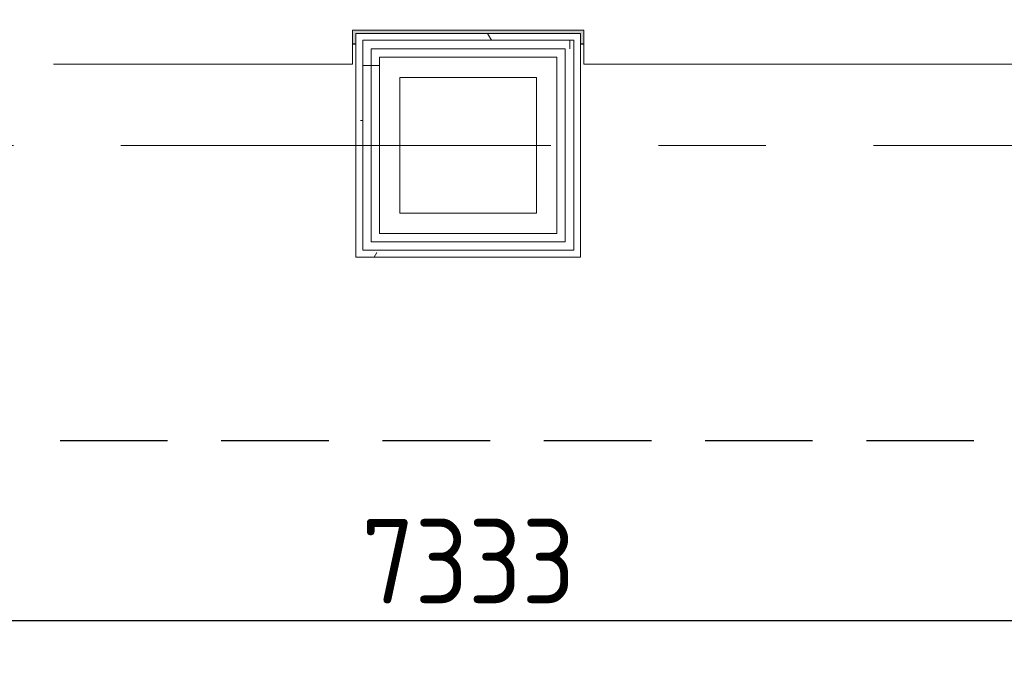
# Model space of a CAD drawing. Extents: x 3165 to 57695, y -7842 to 39081.
# Tile 233 of 248: x 49688 to 51142, y 35076 to 36014. Entities that reach past the tile are written whole.
import ezdxf

# ---------------------------------------------------------------- set-up
doc = ezdxf.new("R2010")
doc.units = 0
doc.header["$LTSCALE"] = 50
doc.header["$PDSIZE"] = -5
doc.linetypes.add('HIDDEN2', pattern=[4.7625, 3.175, -1.5875])
doc.linetypes.add('Onderlegger 3e verdieping$0$stramien', pattern=[22.225, 12.7, -3.175, 3.175, -3.175])
doc.layers.get('0').update_dxf_attribs({"linetype": 'CONTINUOUS'})
doc.layers.get('DEFPOINTS').update_dxf_attribs({"linetype": 'CONTINUOUS'})
doc.layers.add('AS-M38--_F123--_Wandlengte', color=1, linetype='CONTINUOUS')
for name, color, linetype, lineweight in [('Onderlegger 3e verdieping$0$A-DETL-MBND', 8, 'CONTINUOUS', 18), ('Onderlegger 3e verdieping$0$A-FLOR-OTLN', 8, 'CONTINUOUS', 18), ('Onderlegger 3e verdieping$0$A-GLAZ', 8, 'CONTINUOUS', 25), ('Onderlegger 3e verdieping$0$A-WALL-PATT', 8, 'CONTINUOUS', 50), ('Onderlegger 3e verdieping$0$I-WALL', 8, 'CONTINUOUS', 25), ('Onderlegger 3e verdieping$0$S-GRID', 8, 'CONTINUOUS', 18)]:
    doc.layers.add(name, color=color, linetype=linetype, lineweight=lineweight)
doc.styles.get("Standard").update_dxf_attribs({"font": 'isocp.shx'})
doc.dimstyles.new('CWall_F2_Wandlengte', dxfattribs={"dimscale": 50, "dimtxt": 2.5, "dimasz": 2, "dimexe": 1, "dimexo": 1, "dimgap": 0.5, "dimtad": 1, "dimdec": 0, "dimdsep": 46, "dimtxsty": 'Standard', "dimcen": 2.5, "dimclrt": 2, "dimadec": 0, "dimazin": 0, "dimtfac": 1, "dimtdec": 0, "dimtix": 1, "dimtmove": 2, "dimatfit": 0, "dimfxl": 0, "dimtolj": 1, "dimtzin": 0, "dimarcsym": 0})
pattern_1 = [(0, (0, 0), (406.4, 101.6), [33.528, -271.272, 33.528, -271.272, -1625.6]), (0, (0, 0), (406.4, 101.6), [-609.6, 33.528, -576.072, 33.528, -271.272, -711.2]), (0, (0, 0), (406.4, 101.6), [-1524, 33.528, -169.672, 33.528, -474.472]), (120, (152.4, 50.8), (-291.18818, 301.15272), [33.528, -271.272, 33.528, -271.272, -1625.6]), (120, (152.4, 50.8), (-291.18818, 301.15272), [-609.6, 33.528, -576.072, 33.528, -271.272, -711.2]), (120, (152.4, 50.8), (-291.18818, 301.15272), [-1524, 33.528, -169.672, 33.528, -474.472]), (240, (203.2, 254), (-115.21182, -402.75272), [33.528, -271.272, 33.528, -271.272, -1625.6]), (240, (203.2, 254), (-115.21182, -402.75272), [-609.6, 33.528, -576.072, 33.528, -271.272, -711.2]), (240, (203.2, 254), (-115.21182, -402.75272), [-1524, 33.528, -169.672, 33.528, -474.472])]
pattern_2 = [(0, (50184.1, 35595.87), (0, 500), []), (0, (50184.1, 35545.87), (0, 500), []), (0, (50184.1, 35495.87), (0, 500), []), (0, (50184.1, 35445.87), (0, 500), [])]

# ---------------------------------------------------------------- blocks, each defined once
blk = doc.blocks.new('Onderlegger 3e verdieping$0$vensterbank tweede verdieping2 - vensterbank tweede verdieping-12045771-Plotview 3e Verdieping - schaal 1 op 100')
at = {"layer": 'Onderlegger 3e verdieping$0$A-GLAZ', "lineweight": 18}
for p, q in [((50179.1, 35948.2), (50179.1, 35998.5)), ((50179.1, 35998.5), (50520.7, 35998.5)), ((50520.7, 35998.5), (50520.7, 35948.2)), ((49737.6, 35948.2), (50179.1, 35948.2)), ((50520.7, 35948.2), (52012.4, 35948.2))]:
    blk.add_line(p, q, dxfattribs=at)
blk = doc.blocks.new('Onderlegger 3e verdieping$0$28_KU_vloerrand 250x670 3e verdieping - 31090 mm-590334-Plotview 3e Verdieping - schaal 1 op 100')
at = {"layer": 'Onderlegger 3e verdieping$0$A-DETL-MBND'}
h = blk.add_hatch(color=0, dxfattribs=at)
h.paths.add_polyline_path([(250, -15534.9), (250, -15526.7), (153.5, -15526.7), (153.5, -15445), (140, -15445), (140, -15535), (250, -15535)], flags=0)
h.paths.add_polyline_path([(250, -13642.5), (250, -13637.5), (229.7, -13637.5), (229.7, -13979.2), (250, -13979.2), (250, -13974.2), (234.7, -13974.2), (234.7, -13642.5), (244.7, -13642.5)], flags=0)
h.paths.add_polyline_path([(250, -11809.2), (250, -11804.2), (229.7, -11804.2), (229.7, -12145.8), (250, -12145.8), (250, -12140.8), (234.7, -12140.8), (234.7, -11809.2), (244.7, -11809.2)], flags=0)
h.paths.add_polyline_path([(250, -9970.8), (229.7, -9970.8), (229.7, -10094.5), (234.7, -10094.5), (234.7, -9975.8), (250, -9975.8)], flags=0)
h.paths.add_polyline_path([(250, -10307.5), (234.7, -10307.5), (234.7, -10189.5), (229.7, -10189.5), (229.7, -10312.5), (250, -10312.5)], flags=0)
h.paths.add_polyline_path([(250, -8474.2), (234.7, -8474.2), (234.7, -8351.3), (229.7, -8351.3), (229.7, -8479.2), (250, -8479.2)], flags=0)
h.paths.add_polyline_path([(250, -8142.5), (250, -8137.5), (229.7, -8137.5), (229.7, -8256.3), (234.7, -8256.3), (234.7, -8142.5), (244.7, -8142.5)], flags=0)
h.paths.add_polyline_path([(250, -6585), (140, -6585), (140, -6735.2), (153.5, -6735.2), (153.5, -6590.2), (250, -6590.2)], flags=0)
h.paths.add_polyline_path([(250, -6370), (249.8, -6360), (153.5, -6360), (153.5, -6189.8), (148.5, -6189.8), (148.5, -6214.8), (140, -6214.8), (140, -6375), (146, -6375), (146, -6370), (164.5, -6370)], flags=0)
h.paths.add_polyline_path([(250, -4470.8), (229.7, -4470.8), (229.7, -4812.5), (250, -4812.5), (250, -4807.5), (234.7, -4807.5), (234.7, -4475.8), (250, -4475.8)], flags=0)
h.paths.add_polyline_path([(250, -2637.5), (229.7, -2637.5), (229.7, -2979.2), (250, -2979.2), (250, -2974.2), (234.7, -2974.2), (234.7, -2642.5), (250, -2642.5)], flags=0)
h.paths.add_polyline_path([(250, -1145.8), (250, -1140.8), (234.7, -1140.8), (234.7, -809.2), (250, -809.2), (250, -804.2), (229.7, -804.2), (229.7, -1145.8), (245.6, -1145.8)], flags=0)
h.paths.add_polyline_path([(250, 1024.2), (250, 1029.2), (229.7, 1029.2), (229.7, 687.5), (250, 687.5), (250, 692.5), (234.7, 692.5), (234.7, 1024.2), (244.7, 1024.2)], flags=0)
h.paths.add_polyline_path([(250, 2576.5), (250, 2581.7), (146, 2581.7), (146, 2801.7), (250, 2801.7), (250, 2806.7), (153.5, 2806.7), (153.5, 2951.8), (140, 2951.8), (140, 2431.5), (148.5, 2431.5), (148.5, 2406.5), (153.5, 2406.5), (153.5, 2576.5), (250, 2576.5)], flags=0)
h.paths.add_polyline_path([(250, 4354.2), (250, 4359.2), (234.7, 4359.2), (234.7, 4690.8), (250, 4690.8), (250, 4695.8), (229.7, 4695.8), (229.7, 4354.2), (244.7, 4354.2)], flags=0)
h.paths.add_polyline_path([(250, 6523.8), (250, 6528.8), (229.7, 6528.8), (229.7, 6187.2), (250, 6187.2), (250, 6192.2), (234.7, 6192.2), (234.7, 6523.8), (244.7, 6523.8)], flags=0)
h.paths.add_polyline_path([(250, 8020.8), (250, 8025.8), (234.7, 8025.8), (234.7, 8144.2), (229.7, 8144.2), (229.7, 8020.8), (244.7, 8020.8)], flags=0)
h.paths.add_polyline_path([(250, 8362.5), (229.7, 8362.5), (229.7, 8239.2), (234.7, 8239.2), (234.7, 8357.5), (250, 8357.5)], flags=0)
h.paths.add_polyline_path([(250, 9859.2), (234.7, 9859.2), (234.7, 10190.8), (250, 10190.8), (250, 10195.8), (229.7, 10195.8), (229.7, 9854.2), (250, 9854.2)], flags=0)
h.paths.add_polyline_path([(250, 12029.2), (229.7, 12029.2), (229.7, 11687.5), (250, 11687.5), (250, 11692.5), (234.7, 11692.5), (234.7, 12024.2), (250, 12024.2)], flags=0)
h.paths.add_polyline_path([(250, 13525.8), (234.7, 13525.8), (234.7, 13857.5), (250, 13857.5), (250, 13862.5), (229.7, 13862.5), (229.7, 13520.8), (250, 13520.8)], flags=0)
h.paths.add_polyline_path([(250, 15374.2), (250, 15379.2), (234.7, 15379.2), (234.7, 15545), (140, 15545), (140, 15264.8), (153.5, 15264.8), (153.5, 15524.9), (229.7, 15524.9), (229.7, 15374.2), (244.7, 15374.2)], flags=0)
h.paths.add_polyline_path([(153.5, 10285.2), (140, 10285.2), (140, 9764.8), (153.5, 9764.8), (153.5, 10240.2)], flags=0)
h.paths.add_polyline_path([(153.5, 13479.4), (153.5, 13951.8), (140, 13951.8), (140, 13431.5), (153.5, 13431.5), (153.5, 13476.5)], flags=0)
h.paths.add_polyline_path([(153.5, 11932.2), (153.5, 12118.5), (140, 12118.5), (140, 11598.2), (153.5, 11598.2), (153.5, 11643.2)], flags=0)
h.paths.add_polyline_path([(153.5, 4695.8), (153.5, 4785.2), (140, 4785.2), (140, 4264.8), (153.5, 4264.8), (153.5, 4506)], flags=0)
h.paths.add_polyline_path([(153.5, 6098.2), (153.5, 6618.5), (140, 6618.5), (140, 6098.2), (148.5, 6098.2)], flags=0)
h.paths.add_polyline_path([(153.5, 8362.5), (153.5, 8451.8), (140, 8451.8), (140, 8239.2), (153.5, 8239.2)], flags=0)
h.paths.add_polyline_path([(153.5, 8020.8), (153.5, 8144.2), (140, 8144.2), (140, 7931.5), (153.5, 7931.5), (153.5, 7976.5)], flags=0)
h.paths.add_polyline_path([(153.5, 1138.5), (153.5, 1143.5), (148.5, 1143.5), (148.5, 1118.5), (140, 1118.5), (140, 598.2), (148.5, 598.2), (148.5, 573.2), (153.5, 573.2), (153.5, 1118.5)], flags=0)
h.paths.add_polyline_path([(153.5, -1063.8), (153.5, -689.8), (148.5, -689.8), (148.5, -714.8), (140, -714.8), (140, -1235.2), (148.5, -1235.2), (148.5, -1260.2), (153.5, -1260.2), (153.5, -1145.8)], flags=0)
h.paths.add_polyline_path([(153.5, -2979.2), (153.5, -2523.2), (148.5, -2523.2), (148.5, -2548.2), (140, -2548.2), (140, -3068.5), (148.5, -3068.5), (148.5, -3093.5), (153.5, -3093.5), (153.5, -3023.5)], flags=0)
h.paths.add_polyline_path([(153.5, -8523.5), (153.5, -8351.3), (140, -8351.3), (140, -8568.5), (153.5, -8568.5)], flags=0)
h.paths.add_polyline_path([(153.5, -11804.2), (153.5, -11714.8), (140, -11714.8), (140, -12235.2), (153.5, -12235.2), (153.5, -11893.7)], flags=0)
h.paths.add_polyline_path([(153.5, -10401.8), (153.5, -10189.5), (140.2, -10189.5), (140.2, -10094.5), (153.5, -10094.5), (153.5, -9881.5), (140, -9881.5), (140, -10401.8), (148.5, -10401.8)], flags=0)
h.paths.add_polyline_path([(153.5, -4360.9), (153.5, -4356.5), (148.5, -4356.5), (148.5, -4381.5), (140, -4381.5), (140, -4901.8), (148.5, -4901.8), (148.5, -4926.8), (153.5, -4926.8), (153.5, -4361.5)], flags=0)
h.paths.add_polyline_path([(153.5, -8180.6), (153.5, -8048.2), (140, -8048.2), (140, -8256.3), (153.5, -8256.3)], flags=0)
h.paths.add_polyline_path([(153.5, -15381.5), (140, -15381.5), (140, -15435), (153.5, -15435), (153.5, -15426.5)], flags=0)
h.paths.add_polyline_path([(153.5, -13593.2), (153.5, -13548.2), (140, -13548.2), (140, -14068.5), (153.5, -14068.5), (153.5, -13637.5)], flags=0)
blk = doc.blocks.new('Onderlegger 3e verdieping')
at = {"layer": 'Onderlegger 3e verdieping$0$A-WALL-PATT', "lineweight": 18}
h = blk.add_hatch(dxfattribs=at)
h.set_pattern_fill('FP_11', color=256, style=0, pattern_type=2)
h.set_pattern_definition(pattern_1)
h.paths.add_polyline_path([(50505.7, 35983.5), (50515.7, 35983.5), (50515.7, 35993.5), (50184.1, 35993.5), (50184.1, 35983.5), (50423.8, 35983.5)], flags=0)
h = blk.add_hatch(dxfattribs=at)
h.set_pattern_fill('FP_11', color=256, style=0, pattern_type=2)
h.set_pattern_definition(pattern_1)
h.paths.add_polyline_path([(50194.1, 35663.2), (50194.1, 35983.5), (50184.1, 35983.5), (50184.1, 35663.2)], flags=0)
h = blk.add_hatch(dxfattribs=at)
h.set_pattern_fill('FP_24', color=256, angle=-270, style=0, pattern_type=2)
h.set_pattern_definition([(270, (50149.9, 35993.53), (500, 3e-14), []), (270, (50099.9, 35993.53), (500, 3e-14), []), (270, (50049.9, 35993.53), (500, 3e-14), []), (270, (49999.9, 35993.53), (500, 3e-14), [])])
h.paths.add_polyline_path([(50493.2, 35971), (50505.7, 35971), (50505.7, 35983.5), (50194.1, 35983.5), (50194.1, 35971), (50423.8, 35971)], flags=0)
h = blk.add_hatch(dxfattribs=at)
h.set_pattern_fill('FP_25', color=256, angle=90, style=0, pattern_type=2)
h.set_pattern_definition(pattern_2)
h.paths.add_polyline_path([(50206.6, 35673.2), (50206.6, 35971), (50194.1, 35971), (50194.1, 35673.2)], flags=0)
h = blk.add_hatch(dxfattribs=at)
h.set_pattern_fill('FP_25', color=256, angle=90, style=0, pattern_type=2)
h.set_pattern_definition(pattern_2)
h.paths.add_polyline_path([(50219.1, 35685.7), (50219.1, 35958.5), (50206.6, 35958.5), (50206.6, 35685.7)], flags=0)
h = blk.add_hatch(dxfattribs=at)
h.set_pattern_fill('FP_11', color=256, style=0, pattern_type=2)
h.set_pattern_definition(pattern_1)
h.paths.add_polyline_path([(50480.7, 35663.2), (50505.7, 35663.2), (50505.7, 35673.2), (50194.1, 35673.2), (50194.1, 35663.2), (50450.7, 35663.2)], flags=0)
at = {"layer": 'Onderlegger 3e verdieping$0$A-FLOR-OTLN'}
for p, q in [((50184.1, 35978.2), (50179.1, 35978.2)), ((50179.1, 35977.5), (50184.1, 35977.5)), ((50520.7, 35978.2), (50515.7, 35978.2)), ((50515.7, 35977.5), (50520.7, 35977.5))]:
    blk.add_line(p, q, dxfattribs=at)
at = {"layer": 'Onderlegger 3e verdieping$0$I-WALL', "lineweight": 18}
for p, q in [((50515.7, 35993.5), (50184.1, 35993.5)), ((50184.1, 35993.5), (50184.1, 35663.2)), ((50515.7, 35663.2), (50515.7, 35993.5)), ((50505.7, 35983.5), (50194.1, 35983.5)), ((50194.1, 35983.5), (50194.1, 35673.2)), ((50505.7, 35983.5), (50505.7, 35673.2)), ((50493.2, 35971), (50206.6, 35971)), ((50206.6, 35971), (50206.6, 35685.7)), ((50480.7, 35958.5), (50219.1, 35958.5)), ((50219.1, 35958.5), (50219.1, 35698.2)), ((50480.7, 35958.5), (50480.7, 35698.2)), ((50493.2, 35971), (50493.2, 35685.7)), ((50249.1, 35928.5), (50450.7, 35928.5)), ((50249.1, 35728.2), (50249.1, 35928.5)), ((50450.7, 35928.5), (50450.7, 35728.2)), ((50450.7, 35728.2), (50249.1, 35728.2)), ((50480.7, 35698.2), (50219.1, 35698.2)), ((50493.2, 35685.7), (50206.6, 35685.7)), ((50505.7, 35673.2), (50194.1, 35673.2)), ((50184.1, 35663.2), (50515.7, 35663.2))]:
    blk.add_line(p, q, dxfattribs=at)
at = {"layer": 'Onderlegger 3e verdieping$0$S-GRID', "linetype": 'Onderlegger 3e verdieping$0$stramien'}
blk.add_line((3164.6, 35828.2), (56107.8, 35828.2), dxfattribs=at)
at = {"lineweight": 25, "rotation": 270.0000000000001}
blk.add_blockref('Onderlegger 3e verdieping$0$28_KU_vloerrand 250x670 3e verdieping - 31090 mm-590334-Plotview 3e Verdieping - schaal 1 op 100', (38491.6, 36228.2), dxfattribs=at)
at = {"layer": 'Onderlegger 3e verdieping$0$A-GLAZ'}
blk.add_blockref('Onderlegger 3e verdieping$0$vensterbank tweede verdieping2 - vensterbank tweede verdieping-12045771-Plotview 3e Verdieping - schaal 1 op 100', (0, 0), dxfattribs=at)
blk = doc.blocks.new('*D207')
at = {"layer": 'AS-M38--_F123--_Wandlengte', "color": 0, "lineweight": -2}
for p, q in [((46683.6, 35815.9), (46683.6, 35076.4)), ((54016.6, 35296.6), (54016.6, 35076.4)), ((46783.6, 35126.4), (53916.6, 35126.4))]:
    blk.add_line(p, q, dxfattribs=at)
at = {"layer": 'AS-M38--_F123--_Wandlengte', "color": 0}
for points in [[(46783.6, 35143), (46783.6, 35109.7), (46683.6, 35126.4)], [(53916.6, 35143), (53916.6, 35109.7), (54016.6, 35126.4)]]:
    blk.add_solid(points, dxfattribs=at)
at = {"layer": 'DEFPOINTS', "color": 0}
for p in [(46683.6, 35865.9, -200), (54016.6, 35346.6), (54016.6, 35126.4)]:
    blk.add_point(p, dxfattribs=at)
at = {"layer": 'AS-M38--_F123--_Wandlengte', "color": 2, "insert": (50350.1, 35213.9), "char_height": 125, "attachment_point": 5}
blk.add_mtext('\\A1;7333', dxfattribs=at)

msp = doc.modelspace()

# ---------------------------------------------------------------- linework, layer by layer
at = {"color": 8, "linetype": 'HIDDEN2'}
msp.add_line((4741.6, 35392.2), (53791.6, 35392.2), dxfattribs=at)

# ---------------------------------------------------------------- block references
msp.add_blockref('Onderlegger 3e verdieping', (0, 0))

# ---------------------------------------------------------------- dimensions: what is measured, and where the dimension line sits
at = {"layer": 'AS-M38--_F123--_Wandlengte'}
dim = msp.add_linear_dim(base=(54016.6, 35126.4), p1=(46683.6, 35865.9, -200), p2=(54016.6, 35346.6), dimstyle='CWall_F2_Wandlengte', dxfattribs=at)
dim.commit()
dim.dimension.update_dxf_attribs({"geometry": '*D207', "text_midpoint": (50350.1, 35213.9)})

doc.saveas('drawing.dxf')
